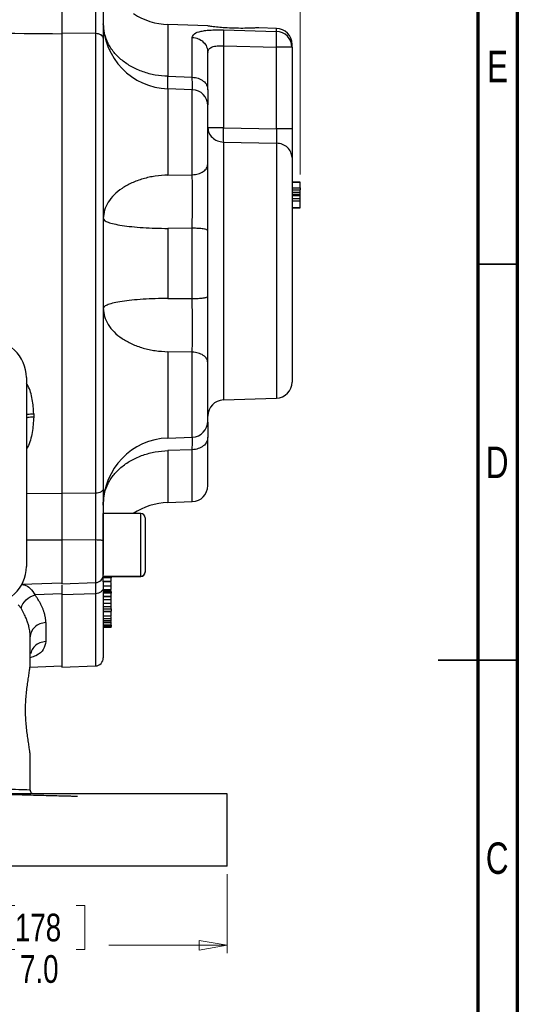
# Model space of a CAD drawing. Header units: inches. Extents: x 0.6 to 16.3, y 0.2 to 11.5.
# Tile 20 of 21: x 13.9 to 16.3, y 4.1 to 9. Entities that reach past the tile are written whole.
import ezdxf

# ---------------------------------------------------------------- set-up
doc = ezdxf.new("R2010")
doc.units = ezdxf.units.IN
doc.header["$MEASUREMENT"] = 0
doc.styles.add('SLDTEXTSTYLE0', font='TXT', dxfattribs={"width": 0.75})
doc.dimstyles.new('SLDDIMSTYLE0', dxfattribs={"dimtxt": 0.137795, "dimasz": 0.14, "dimexe": 0, "dimexo": 0.0625, "dimgap": 0.034449, "dimtad": 0, "dimdec": 1, "dimlfac": 1.5, "dimrnd": 1e-09, "dimzin": 4, "dimdsep": 46, "dimtxsty": 'SLDTEXTSTYLE0', "dimblk1": 'CLOSED', "dimblk2": 'CLOSED', "dimsah": 1, "dimcen": 0.09, "dimadec": 0, "dimazin": 1, "dimtfac": 1, "dimtdec": 1, "dimtofl": 0, "dimtmove": 0, "dimatfit": 3, "dimldrblk": 'CLOSED', "dimfxl": 0, "dimfrac": 2, "dimtolj": 1, "dimtzin": 12, "dimarcsym": 0})

# ---------------------------------------------------------------- blocks, each defined once
blk = doc.blocks.new('_Closed')
at = {"color": 0, "linetype": 'ByBlock', "lineweight": -2}
for p, q in [((-1, 0.166667), (0, 0)), ((-1, 0.166667), (-1, -0.166667)), ((0, 0), (-1, -0.166667)), ((0, 0), (-1, 0))]:
    blk.add_line(p, q, dxfattribs=at)
blk = doc.blocks.new('_D')
at = {"color": 7, "linetype": 'Continuous', "lineweight": 0}
for p, q in [((13.8394, 10.9363), (13.7974, 10.9363)), ((13.7974, 10.9363), (13.7974, 10.7176)), ((14.1449, 10.9363), (14.1868, 10.9363)), ((14.1868, 10.9363), (14.1868, 10.7176)), ((12.563, 9.5537), (12.563, 10.7772)), ((15.258, 8.2625), (15.258, 10.7772)), ((12.563, 10.7379), (13.6766, 10.7379)), ((15.258, 10.7379), (14.3077, 10.7379)), ((13.7974, 10.7176), (13.8394, 10.7176)), ((14.1868, 10.7176), (14.1449, 10.7176))]:
    blk.add_line(p, q, dxfattribs=at)
at = {"color": 7, "linetype": 'Continuous', "lineweight": 18, "xscale": 0.14, "yscale": 0.14}
for p, rotation in [((12.563, 10.7379), 180.0000000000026), ((15.258, 10.7379), 2.59533262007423e-12)]:
    blk.add_blockref('_Closed', p, dxfattribs=dict(at, rotation=rotation))
at = {"color": 7, "linetype": 'Continuous', "lineweight": 18, "char_height": 0.1378, "attachment_point": 1, "style": 'SLDTEXTSTYLE0'}
for s, insert in [('103', (13.8394, 10.8952)), ('4.0', (13.8649, 10.689))]:
    blk.add_mtext(s, dxfattribs=dict(at, insert=insert))
blk = doc.blocks.new('_D_4')
at = {"color": 7, "linetype": 'Continuous', "lineweight": 0}
for p, q in [((10.2296, 4.7826), (10.2296, 4.3889)), ((14.8963, 4.7826), (14.8963, 4.3889)), ((13.8394, 4.6267), (13.7974, 4.6267)), ((13.7974, 4.6267), (13.7974, 4.408)), ((14.1449, 4.6267), (14.1868, 4.6267)), ((14.1868, 4.6267), (14.1868, 4.408)), ((10.2296, 4.4283), (13.6766, 4.4283)), ((13.7974, 4.408), (13.8394, 4.408)), ((14.1868, 4.408), (14.1449, 4.408)), ((14.8963, 4.4283), (14.3077, 4.4283))]:
    blk.add_line(p, q, dxfattribs=at)
at = {"color": 7, "linetype": 'Continuous', "lineweight": 18, "xscale": 0.14, "yscale": 0.14, "rotation": 180.0000000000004}
blk.add_blockref('_Closed', (10.2296, 4.4283), dxfattribs=at)
at = {"color": 7, "linetype": 'Continuous', "lineweight": 18, "xscale": 0.14, "yscale": 0.14}
blk.add_blockref('_Closed', (14.8963, 4.4283), dxfattribs=at)
at = {"color": 7, "linetype": 'Continuous', "lineweight": 18, "char_height": 0.1378, "attachment_point": 1, "style": 'SLDTEXTSTYLE0'}
for s, insert in [('178', (13.8394, 4.5856)), ('7.0', (13.8649, 4.3794))]:
    blk.add_mtext(s, dxfattribs=dict(at, insert=insert))

msp = doc.modelspace()

# ---------------------------------------------------------------- linework, layer by layer
at = {"color": 7, "linetype": 'Continuous', "lineweight": 70}
for p, q in [((16.3386, 11.4961), (16.3386, 0.1969)), ((16.1417, 11.2992), (16.1417, 0.3937))]:
    msp.add_line(p, q, dxfattribs=at)
at = {"color": 7, "linetype": 'Continuous', "lineweight": 25}
for p, q in [((14.2817, 8.9913), (14.2793, 9.0109)), ((14.2407, 8.9624), (14.0726, 8.9642)), ((14.0726, 8.9642), (14.0726, 6.675)), ((14.2407, 8.9624), (14.2407, 6.6768)), ((14.7987, 9.0003), (14.601, 9.0072)), ((14.8765, 8.9807), (15.1408, 8.973)), ((15.1408, 8.9883), (15.0531, 8.9914)), ((14.7221, 8.7456), (14.7221, 8.9437)), ((14.8765, 8.902), (14.8765, 8.4945)), ((14.8765, 8.902), (15.1408, 8.8941)), ((15.1408, 8.4888), (15.1408, 8.8941)), ((15.218, 8.8941), (15.218, 8.9083)), ((15.218, 8.8941), (15.218, 8.4888)), ((14.601, 8.7499), (14.7221, 8.7456)), ((14.7221, 8.6834), (14.601, 8.6876)), ((14.8765, 8.4945), (15.1408, 8.4888)), ((14.8765, 8.4233), (15.1408, 8.4174)), ((14.601, 8.2586), (14.7221, 8.2607)), ((15.218, 8.2239), (15.258, 8.2239)), ((15.218, 8.2233), (15.258, 8.2233)), ((15.258, 8.2233), (15.218, 8.2233)), ((15.218, 8.2232), (15.258, 8.2232)), ((15.218, 8.1948), (15.258, 8.1948)), ((15.218, 8.1848), (15.258, 8.1848)), ((15.218, 8.1733), (15.258, 8.1733)), ((15.218, 8.1642), (15.258, 8.1642)), ((15.258, 8.1554), (15.218, 8.1554)), ((15.258, 8.1407), (15.218, 8.1407)), ((15.258, 8.1298), (15.218, 8.1298)), ((15.218, 8.0959), (15.258, 8.0959)), ((15.218, 8.0959), (15.258, 8.0959)), ((15.258, 8.0958), (15.218, 8.0958)), ((15.258, 8.0958), (15.218, 8.0958)), ((15.218, 8.0958), (15.258, 8.0958)), ((15.218, 8.0956), (15.258, 8.0956)), ((14.7221, 7.9945), (14.601, 7.9936)), ((14.601, 7.9936), (14.601, 7.6452)), ((14.7221, 7.6443), (14.7221, 7.9945)), ((14.601, 7.6452), (14.7221, 7.6443)), ((14.7221, 7.3782), (14.601, 7.3803)), ((13.897, 7.2517), (13.897, 6.3122)), ((14.8765, 7.1404), (15.1408, 7.1496)), ((13.9335, 7.0718), (13.9335, 7.0554)), ((14.601, 6.9511), (14.7221, 6.9553)), ((14.7221, 6.8928), (14.601, 6.8886)), ((14.2407, 6.6768), (14.0726, 6.675)), ((14.601, 6.6307), (14.7221, 6.635)), ((14.466, 6.5762), (14.2793, 6.5762)), ((14.2793, 6.2636), (14.2793, 6.5762)), ((14.4873, 6.5549), (14.4873, 6.2849)), ((14.2407, 6.444), (14.0726, 6.4439)), ((14.0726, 6.4439), (14.0726, 6.226)), ((14.4873, 6.2849), (14.4873, 6.2838)), ((13.8743, 6.2237), (14.0726, 6.2306)), ((14.0726, 6.226), (14.2407, 6.2319)), ((14.2793, 6.2636), (14.466, 6.2636)), ((14.3193, 6.2615), (14.2793, 6.2615)), ((14.3193, 6.256), (14.2793, 6.256)), ((14.3193, 6.2384), (14.2793, 6.2384)), ((14.2793, 6.2376), (14.3193, 6.2376)), ((14.2793, 6.2363), (14.2793, 6.2092)), ((14.3193, 6.2625), (14.466, 6.2625)), ((14.0726, 6.1755), (13.9399, 6.1708)), ((14.2407, 6.1764), (14.0726, 6.1705)), ((14.0726, 6.1705), (14.0726, 5.8117)), ((14.2793, 6.2161), (14.3193, 6.2161)), ((14.2793, 6.1973), (14.3193, 6.1973)), ((14.2793, 6.1937), (14.3193, 6.1937)), ((14.3193, 6.1865), (14.2793, 6.1865)), ((14.3193, 6.1799), (14.2793, 6.1799)), ((14.3193, 6.1876), (14.3193, 6.1912)), ((14.3193, 6.1629), (14.2793, 6.1629)), ((14.2793, 6.1627), (14.3193, 6.1627)), ((14.2793, 6.1487), (14.3193, 6.1487)), ((14.2793, 6.1303), (14.3193, 6.1303)), ((14.3193, 6.1487), (14.3193, 6.1613)), ((14.3193, 6.1135), (14.3193, 6.1287)), ((14.2793, 6.1135), (14.3193, 6.1135)), ((14.2793, 6.1019), (14.3193, 6.1019)), ((14.3193, 6.088), (14.2793, 6.088)), ((14.3193, 6.0867), (14.2793, 6.0867)), ((13.9935, 6.033), (13.9935, 5.939)), ((14.2793, 6.0675), (14.3193, 6.0675)), ((14.2793, 6.0541), (14.3193, 6.0541)), ((14.3193, 6.0427), (14.2793, 6.0427)), ((14.2793, 6.0357), (14.3193, 6.0357)), ((14.2793, 6.0334), (14.3193, 6.0334)), ((14.3193, 6.0199), (14.2793, 6.0199)), ((14.3193, 6.0144), (14.2793, 6.0144)), ((14.3193, 6.0084), (14.2793, 6.0084)), ((13.9163, 5.8338), (13.9163, 5.9618)), ((13.9142, 5.8122), (14.0726, 5.8178)), ((14.0726, 5.8117), (14.2407, 5.8176)), ((13.9163, 5.2022), (13.9163, 5.3635)), ((14.8963, 5.182), (13.563, 5.182)), ((14.8963, 4.822), (14.8963, 5.182)), ((14.8963, 4.822), (13.563, 4.822))]:
    msp.add_line(p, q, dxfattribs=at)
at = {"color": 8, "linetype": 'Continuous', "lineweight": 25}
for p, q in [((14.601, 9.0072), (14.601, 8.7499)), ((15.1408, 8.973), (15.1408, 8.9883)), ((14.601, 8.6876), (14.601, 8.2586)), ((14.7221, 8.2607), (14.7221, 8.6834)), ((14.8765, 8.4233), (14.8765, 7.1404)), ((15.1408, 8.4174), (15.1408, 7.1496)), ((14.601, 7.3803), (14.601, 6.9511)), ((14.7221, 6.9553), (14.7221, 7.3782)), ((14.601, 6.8886), (14.601, 6.6307)), ((14.7221, 6.635), (14.7221, 6.8928)), ((13.897, 6.6749), (14.0726, 6.6768)), ((14.466, 6.2636), (14.466, 6.5762)), ((14.0726, 6.4433), (13.897, 6.4432)), ((14.2407, 6.444), (14.2407, 6.2319)), ((14.466, 6.2625), (14.466, 6.2636)), ((14.2407, 6.1764), (14.2407, 5.8176)), ((13.8563, 6.1216), (13.8701, 6.1051))]:
    msp.add_line(p, q, dxfattribs=at)
at = {"color": 7, "linetype": 'Continuous', "lineweight": 35}
for p, q in [((16.1417, 7.815), (16.3386, 7.815)), ((16.3386, 5.8465), (15.9449, 5.8465)), ((16.1417, 5.8465), (16.3386, 5.8465))]:
    msp.add_line(p, q, dxfattribs=at)
at = {"color": 7, "linetype": 'Continuous', "lineweight": 25, "flags": 128}
for points in [[(14.2793, 6.6171), (14.2832, 6.6681), (14.2888, 6.6962)], [(14.2768, 6.2567), (14.2786, 6.2631), (14.2793, 6.2708)]]:
    msp.add_lwpolyline(points, dxfattribs=at)
at = {"color": 7, "linetype": 'Continuous', "lineweight": 25}
for centre, radius, start, end in [((14.6126, 9.3403), 0.3333, 236.7084, 268), ((14.6126, 9.0208), 0.3333, 180, 268), ((15.138, 8.9084), 0.08, 0, 88), ((15.1385, 8.8936), 0.0794, 0.3622, 88.3921), ((15.1596, -39.2832), 48.1774, 89.93061, 90.02243), ((14.7193, 8.6034), 0.08, 0, 88), ((15.138, 7.2295), 0.08, 272, 0), ((14.8793, 7.0604), 0.08, 92, 180), ((14.7193, 7.0353), 0.08, 272, 0), ((14.6126, 6.618), 0.3333, 92, 180), ((14.7193, 6.7149), 0.08, 272, 0), ((14.6126, 6.2976), 0.3333, 92, 123.6369), ((14.466, 6.5549), 0.0213, 0, 90), ((14.2393, 6.2719), 0.04, 272, 0), ((14.466, 6.2849), 0.0213, 270, 0), ((14.466, 6.2838), 0.0213, 270, 0), ((14.2393, 5.8576), 0.04, 272, 0)]:
    msp.add_arc(centre, radius, start, end, dxfattribs=at)
for centre, major_axis, start_param, end_param in [((13.6844, 7.2457), (0.2087, 0.0437), 6.091166, 7.631805), ((13.6844, 6.3182), (0.2087, -0.0437), 4.934566, 6.475204)]:
    msp.add_ellipse(centre, major_axis=major_axis, ratio=0.927683, start_param=start_param, end_param=end_param, dxfattribs=at)
for points, knots in [([(14.0726, 9.1952), (14.0726, 9.1845), (14.0726, 9.1629), (14.0726, 9.1228), (14.0726, 9.0749), (14.0726, 9.0289), (14.0726, 8.9919), (14.0726, 8.9734), (14.0726, 8.9642)], [0, 0, 0, 0, 0.132862, 0.266996, 0.494127, 0.727849, 0.863255, 1, 1, 1, 1]), ([(14.0726, 9.1935), (14.0726, 9.1906), (14.0726, 9.1848), (14.0726, 9.176), (14.0726, 9.1673), (14.0726, 9.1585), (14.0726, 9.1497), (14.0726, 9.1409), (14.0726, 9.1249), (14.0726, 9.1015), (14.0726, 9.0714), (14.0726, 9.0418), (14.0726, 9.018), (14.0726, 8.9995), (14.0726, 8.986), (14.0726, 8.9728), (14.0726, 8.9643), (14.0726, 8.96)], [0, 0, 0, 0, 0.03579, 0.071516, 0.107202, 0.142873, 0.178554, 0.214269, 0.250045, 0.374999, 0.500007, 0.624958, 0.74997, 0.812511, 0.87494, 0.937392, 1, 1, 1, 1]), ([(14.2407, 9.1952), (14.2407, 9.1766), (14.2408, 9.1435), (14.2408, 9.0993), (14.2408, 9.0628), (14.2408, 9.0341), (14.2408, 9.0068), (14.2408, 8.9838), (14.2407, 8.9687), (14.2407, 8.9624)], [0, 0, 0, 0, 0.227167, 0.405662, 0.543405, 0.681946, 0.778223, 0.906866, 1, 1, 1, 1]), ([(14.2793, 9.2002), (14.2793, 9.1774), (14.2793, 9.1317), (14.2793, 9.0635), (14.2793, 8.998), (14.2793, 8.959), (14.2793, 8.9395)], [0, 0, 0, 0, 0.250005, 0.500038, 0.749999, 1, 1, 1, 1]), ([(14.0726, 8.96), (13.8246, 8.9626), (13.3214, 8.9679), (12.8182, 8.9733), (12.563, 8.976)], [0, 0, 0, 0, 0.492923, 1, 1, 1, 1]), ([(14.7221, 8.9437), (14.7242, 8.9502), (14.7283, 8.9632), (14.7573, 8.9732), (14.7885, 8.9782), (14.8158, 8.9804), (14.8454, 8.9813), (14.8662, 8.9809), (14.8765, 8.9807)], [0, 0, 0, 0, 0.257226, 0.510047, 0.635106, 0.757972, 0.879731, 1, 1, 1, 1]), ([(14.85, 8.9939), (14.8392, 8.9951), (14.8176, 8.9974), (14.7998, 9), (14.799, 9.0001), (14.7987, 9.0001)], [0, 0, 0, 0, 0.363658, 0.727388, 1, 1, 1, 1]), ([(15.0531, 8.9912), (15.0532, 8.9912), (15.0533, 8.9912), (15.0381, 8.9903), (15.0111, 8.9891), (14.9736, 8.9883), (14.9296, 8.9888), (14.886, 8.9909), (14.8611, 8.9929), (14.85, 8.9939)], [0, 0, 0, 0, 0.093311, 0.237046, 0.384042, 0.537761, 0.698649, 0.864739, 1, 1, 1, 1]), ([(14.8765, 8.9807), (14.8768, 8.9782), (14.8772, 8.9731), (14.8775, 8.9544), (14.8772, 8.9299), (14.8768, 8.9113), (14.8765, 8.902)], [0, 0, 0, 0, 0.250114, 0.5, 0.749886, 1, 1, 1, 1]), ([(15.1408, 8.8941), (15.141, 8.9032), (15.1415, 8.922), (15.1417, 8.9452), (15.1416, 8.9601), (15.1413, 8.9691), (15.1409, 8.9716), (15.1408, 8.973)], [0, 0, 0, 0, 0.241771, 0.499322, 0.700331, 0.837915, 1, 1, 1, 1]), ([(14.0726, 8.96), (14.0726, 8.9539), (14.0726, 8.9415), (14.0726, 8.9229), (14.0726, 8.9041), (14.0726, 8.8852), (14.0726, 8.8662), (14.0726, 8.8471), (14.0726, 8.8278), (14.0726, 8.8084), (14.0726, 8.7889), (14.0726, 8.7692), (14.0726, 8.7494), (14.0726, 8.7295), (14.0726, 8.6713), (14.0726, 8.5727), (14.0726, 8.4297), (14.0726, 8.2819), (14.0726, 8.1296), (14.0726, 7.9748), (14.0726, 7.8184), (14.0726, 7.662), (14.0726, 7.5072), (14.0726, 7.3549), (14.0726, 7.2071), (14.0726, 7.0641), (14.0726, 6.9597), (14.0726, 6.8902), (14.0726, 6.8535), (14.0726, 6.8172), (14.0726, 6.7814), (14.0726, 6.7461), (14.0726, 6.7111), (14.0726, 6.6882), (14.0726, 6.6768)], [0, 0, 0, 0, 0.00924, 0.018474, 0.027703, 0.036927, 0.046148, 0.055368, 0.064587, 0.073807, 0.083028, 0.092252, 0.10148, 0.110713, 0.119952, 0.182033, 0.244119, 0.307698, 0.371283, 0.435639, 0.500001, 0.564357, 0.628718, 0.692298, 0.755882, 0.817963, 0.880049, 0.897202, 0.914336, 0.93146, 0.948581, 0.965706, 0.982844, 1, 1, 1, 1]), ([(14.2793, 8.9395), (14.2793, 8.8864), (14.2793, 8.7791), (14.2793, 8.6046), (14.2793, 8.4195), (14.2793, 8.225), (14.2793, 8.0239), (14.2793, 7.8197), (14.2793, 7.6155), (14.2793, 7.4144), (14.2793, 7.2198), (14.2793, 7.0347), (14.2793, 6.8601), (14.2793, 6.7528), (14.2793, 6.6996)], [0, 0, 0, 0, 0.079937, 0.161332, 0.244098, 0.328859, 0.414198, 0.5, 0.585797, 0.671136, 0.755901, 0.838663, 0.920061, 1, 1, 1, 1]), ([(14.601, 8.7499), (14.5797, 8.7514), (14.5372, 8.7544), (14.4762, 8.771), (14.4203, 8.7956), (14.3714, 8.8284), (14.3315, 8.8678), (14.3014, 8.9119), (14.2911, 8.9438), (14.2861, 8.9594)], [0, 0, 0, 0, 0.143555, 0.287109, 0.430664, 0.574219, 0.717774, 0.861328, 1, 1, 1, 1]), ([(14.7993, 8.8678), (14.8003, 8.8738), (14.8017, 8.8828), (14.8113, 8.8914), (14.8206, 8.8963), (14.832, 8.8997), (14.8453, 8.9017), (14.8604, 8.9026), (14.8711, 8.9022), (14.8765, 8.902)], [0, 0, 0, 0, 0.264937, 0.392212, 0.51681, 0.632975, 0.751696, 0.873788, 1, 1, 1, 1]), ([(14.7993, 8.6831), (14.7993, 8.7089), (14.7993, 8.7606), (14.7993, 8.8227), (14.7993, 8.8527), (14.7993, 8.8678)], [0, 0, 0, 0, 0.3332602, 0.6667561, 1, 1, 1, 1]), ([(14.7993, 8.6831), (14.7993, 8.6658), (14.7993, 8.6333), (14.7993, 8.6167), (14.7993, 8.6089)], [0, 0, 0, 0, 0.529758, 1, 1, 1, 1]), ([(14.7993, 8.3128), (14.7993, 8.3272), (14.7993, 8.3567), (14.7993, 8.411), (14.7993, 8.4661), (14.7993, 8.5167), (14.7993, 8.5595), (14.7993, 8.5894), (14.7993, 8.6038), (14.7993, 8.602), (14.7993, 8.6016)], [0, 0, 0, 0, 0.131936, 0.270395, 0.408854, 0.54079, 0.672726, 0.811185, 0.949644, 1, 1, 1, 1]), ([(14.8765, 8.4945), (14.8764, 8.4872), (14.8761, 8.4725), (14.876, 8.4523), (14.8761, 8.4349), (14.8764, 8.4272), (14.8765, 8.4233)], [0, 0, 0, 0, 0.250045, 0.5, 0.749955, 1, 1, 1, 1]), ([(15.1408, 8.4888), (15.1409, 8.4793), (15.1412, 8.4632), (15.1413, 8.4428), (15.1412, 8.4276), (15.1409, 8.4207), (15.1408, 8.4174)], [0, 0, 0, 0, 0.322493, 0.543184, 0.777777, 1, 1, 1, 1]), ([(15.218, 8.4888), (15.218, 8.4741), (15.218, 8.4446), (15.218, 8.4039), (15.218, 8.3689), (15.218, 8.3536), (15.218, 8.3459)], [0, 0, 0, 0, 0.249845, 0.499687, 0.749639, 1, 1, 1, 1]), ([(15.218, 8.3459), (15.218, 8.3306), (15.218, 8.2994), (15.218, 8.2351), (15.218, 8.1581), (15.218, 8.0697), (15.218, 7.9738), (15.218, 7.8748), (15.218, 7.7771), (15.218, 7.6828), (15.218, 7.592), (15.218, 7.5051), (15.218, 7.4245), (15.218, 7.3545), (15.218, 7.2982), (15.218, 7.2583), (15.218, 7.234), (15.218, 7.231), (15.218, 7.2295)], [0, 0, 0, 0, 0.0594255, 0.1214102, 0.1852266, 0.25, 0.3147734, 0.3785898, 0.4405745, 0.5, 0.5594255, 0.6214102, 0.6852266, 0.75, 0.8147734, 0.8785898, 0.9405745, 1, 1, 1, 1]), ([(14.7993, 7.9826), (14.7993, 8.0122), (14.7993, 8.0713), (14.7993, 8.159), (14.7993, 8.2421), (14.7993, 8.2892), (14.7993, 8.3128)], [0, 0, 0, 0, 0.250628, 0.501002, 0.750578, 1, 1, 1, 1]), ([(14.7221, 7.9945), (14.7221, 8.0033), (14.7222, 8.0243), (14.7223, 8.0514), (14.7223, 8.0765), (14.7224, 8.0988), (14.7224, 8.1356), (14.7224, 8.1778), (14.7223, 8.2237), (14.7222, 8.2478), (14.7221, 8.2607)], [0, 0, 0, 0, 0.093325, 0.222291, 0.283368, 0.357862, 0.457584, 0.677443, 0.826925, 1, 1, 1, 1]), ([(15.258, 8.1948), (15.258, 8.1956), (15.258, 8.1986), (15.258, 8.2051), (15.258, 8.2141), (15.258, 8.2213), (15.258, 8.2227), (15.258, 8.2232)], [0, 0, 0, 0, 0.04482, 0.175114, 0.424426, 0.780644, 1, 1, 1, 1]), ([(15.258, 8.1948), (15.258, 8.1939), (15.258, 8.1917), (15.258, 8.1886), (15.258, 8.1863), (15.258, 8.185), (15.258, 8.1848), (15.258, 8.1848)], [0, 0, 0, 0, 0.191312, 0.462459, 0.755434, 0.8996, 1, 1, 1, 1]), ([(15.258, 8.1733), (15.258, 8.1735), (15.258, 8.1741), (15.258, 8.178), (15.258, 8.1819), (15.258, 8.1846), (15.258, 8.1848)], [0, 0, 0, 0, 0.235357, 0.591672, 0.967522, 1, 1, 1, 1]), ([(15.258, 8.1642), (15.258, 8.1648), (15.258, 8.1662), (15.258, 8.1686), (15.258, 8.171), (15.258, 8.1729), (15.258, 8.1731), (15.258, 8.1733)], [0, 0, 0, 0, 0.104067, 0.25608, 0.507447, 0.772481, 1, 1, 1, 1]), ([(15.258, 8.1554), (15.258, 8.1555), (15.258, 8.1557), (15.258, 8.1574), (15.258, 8.1597), (15.258, 8.1621), (15.258, 8.1636), (15.258, 8.1642)], [0, 0, 0, 0, 0.177049, 0.431906, 0.692915, 0.862697, 1, 1, 1, 1]), ([(15.258, 8.1407), (15.258, 8.1408), (15.258, 8.1435), (15.258, 8.1478), (15.258, 8.1521), (15.258, 8.1533), (15.258, 8.1533)], [0, 0, 0, 0, 0.008562, 0.487141, 0.981853, 1, 1, 1, 1]), ([(15.258, 8.1298), (15.258, 8.1308), (15.258, 8.133), (15.258, 8.1365), (15.258, 8.1391), (15.258, 8.1406), (15.258, 8.1407), (15.258, 8.1407)], [0, 0, 0, 0, 0.170527, 0.405102, 0.725018, 0.902481, 1, 1, 1, 1]), ([(15.258, 8.0959), (15.258, 8.0963), (15.258, 8.0973), (15.258, 8.1043), (15.258, 8.1137), (15.258, 8.1222), (15.258, 8.1268), (15.258, 8.1292), (15.258, 8.1298)], [0, 0, 0, 0, 0.144908, 0.42914, 0.737486, 0.875606, 0.96337, 1, 1, 1, 1]), ([(14.7221, 7.3782), (14.7222, 7.3911), (14.7223, 7.4152), (14.7224, 7.461), (14.7224, 7.5032), (14.7224, 7.5401), (14.7223, 7.5624), (14.7223, 7.5874), (14.7222, 7.6145), (14.7221, 7.6355), (14.7221, 7.6443)], [0, 0, 0, 0, 0.173075, 0.322557, 0.542416, 0.642138, 0.716632, 0.777709, 0.906675, 1, 1, 1, 1]), ([(14.7993, 7.3261), (14.7993, 7.3496), (14.7993, 7.3967), (14.7993, 7.4797), (14.7993, 7.5675), (14.7993, 7.6266), (14.7993, 7.6561)], [0, 0, 0, 0, 0.249422, 0.498998, 0.749372, 1, 1, 1, 1]), ([(14.7993, 7.0372), (14.7993, 7.0367), (14.7993, 7.0349), (14.7993, 7.0494), (14.7993, 7.0794), (14.7993, 7.1221), (14.7993, 7.1728), (14.7993, 7.2279), (14.7993, 7.2822), (14.7993, 7.3117), (14.7993, 7.3261)], [0, 0, 0, 0, 0.050687, 0.189097, 0.327508, 0.459398, 0.591288, 0.729699, 0.86811, 1, 1, 1, 1]), ([(14.7993, 7.0298), (14.7993, 7.0219), (14.7993, 7.0053), (14.7993, 6.9726), (14.7993, 6.9554)], [0, 0, 0, 0, 0.471875, 1, 1, 1, 1]), ([(14.7221, 6.8928), (14.7222, 6.9026), (14.7223, 6.9208), (14.7224, 6.9424), (14.7224, 6.9508), (14.7224, 6.9554)], [0, 0, 0, 0, 0.341495, 0.63644, 1, 1, 1, 1]), ([(14.7993, 6.7149), (14.7993, 6.7164), (14.7993, 6.7192), (14.7993, 6.7422), (14.7993, 6.7778), (14.7993, 6.8261), (14.7993, 6.8845), (14.7993, 6.9319), (14.7993, 6.9554)], [0, 0, 0, 0, 0.172754, 0.344354, 0.514513, 0.679754, 0.841652, 1, 1, 1, 1]), ([(14.0726, 6.675), (14.0726, 6.666), (14.0726, 6.6479), (14.0726, 6.6118), (14.0726, 6.566), (14.0726, 6.518), (14.0726, 6.477), (14.0726, 6.455), (14.0726, 6.4439)], [0, 0, 0, 0, 0.132853, 0.266978, 0.494109, 0.727831, 0.863246, 1, 1, 1, 1]), ([(14.2407, 6.6768), (14.2407, 6.6611), (14.2408, 6.6331), (14.2408, 6.5912), (14.2408, 6.5555), (14.2408, 6.5252), (14.2408, 6.4956), (14.2408, 6.4696), (14.2407, 6.4516), (14.2407, 6.444)], [0, 0, 0, 0, 0.227167, 0.405662, 0.543405, 0.681947, 0.778223, 0.906866, 1, 1, 1, 1]), ([(14.2793, 6.6996), (14.2793, 6.6801), (14.2793, 6.6412), (14.2793, 6.5756), (14.2793, 6.5074), (14.2793, 6.4617), (14.2793, 6.4389)], [0, 0, 0, 0, 0.250005, 0.500038, 0.749999, 1, 1, 1, 1]), ([(14.0726, 6.4433), (14.0726, 6.4289), (14.0726, 6.4002), (14.0726, 6.3577), (14.0726, 6.3185), (14.0726, 6.2846), (14.0726, 6.2575), (14.0726, 6.2394), (14.0726, 6.2306), (14.0726, 6.2315), (14.0726, 6.2318)], [0, 0, 0, 0, 0.134597, 0.269195, 0.403792, 0.538389, 0.672986, 0.807584, 0.942181, 1, 1, 1, 1]), ([(14.2793, 6.4389), (14.2793, 6.4278), (14.2793, 6.4052), (14.2793, 6.3717), (14.2793, 6.3409), (14.2793, 6.3144), (14.2793, 6.2932), (14.2793, 6.2788), (14.2793, 6.2719), (14.2793, 6.2726), (14.2793, 6.2728)], [0, 0, 0, 0, 0.1326308, 0.2687973, 0.4049638, 0.5375946, 0.6702254, 0.8063919, 0.9425584, 1, 1, 1, 1]), ([(14.0726, 6.2341), (14.0726, 6.2343), (14.0726, 6.2355), (14.0726, 6.2306), (14.0726, 6.2264)], [0, 0, 0, 0, 0.160503, 1, 1, 1, 1]), ([(14.0726, 6.2201), (14.0726, 6.2149), (14.0726, 6.2066), (14.0726, 6.1886), (14.0726, 6.1765), (14.0726, 6.1705)], [0, 0, 0, 0, 0.454199, 0.725756, 1, 1, 1, 1]), ([(14.2793, 6.2363), (14.2793, 6.2381), (14.2792, 6.2435), (14.2787, 6.251), (14.2778, 6.2563), (14.2767, 6.2569), (14.2762, 6.2572)], [0, 0, 0, 0, 0.134085, 0.401029, 0.765589, 1, 1, 1, 1]), ([(14.3193, 6.2614), (14.3193, 6.2609), (14.3193, 6.2601), (14.3193, 6.2579), (14.3193, 6.2565), (14.3193, 6.256)], [0, 0, 0, 0, 0.55786, 0.836254, 1, 1, 1, 1]), ([(14.3193, 6.2384), (14.3193, 6.2391), (14.3193, 6.2407), (14.3193, 6.2447), (14.3193, 6.2491), (14.3193, 6.2531), (14.3193, 6.2551), (14.3193, 6.256)], [0, 0, 0, 0, 0.15671, 0.401174, 0.666276, 0.851909, 1, 1, 1, 1]), ([(14.3193, 6.24), (14.3193, 6.2409), (14.3193, 6.2441), (14.3193, 6.2479), (14.3193, 6.2505), (14.3193, 6.2509)], [0, 0, 0, 0, 0.248808, 0.870542, 1, 1, 1, 1]), ([(14.3193, 6.2161), (14.3193, 6.2185), (14.3193, 6.2238), (14.3193, 6.2298), (14.3193, 6.233)], [0, 0, 0, 0, 0.468571, 1, 1, 1, 1]), ([(13.9935, 6.033), (13.9935, 6.0349), (13.9935, 6.0387), (13.9931, 6.0445), (13.9925, 6.0503), (13.9917, 6.0562), (13.9907, 6.0622), (13.9894, 6.0683), (13.9879, 6.0744), (13.9862, 6.0806), (13.9843, 6.0868), (13.9821, 6.0931), (13.9788, 6.102), (13.9739, 6.1134), (13.967, 6.1275), (13.959, 6.1418), (13.9501, 6.1562), (13.9433, 6.1659), (13.9399, 6.1708)], [0, 0, 0, 0, 0.044872, 0.089802, 0.134805, 0.179897, 0.225092, 0.270405, 0.315851, 0.361445, 0.407202, 0.453134, 0.499258, 0.598781, 0.698481, 0.798493, 0.898955, 1, 1, 1, 1]), ([(14.0726, 6.1755), (14.0726, 6.1712), (14.0726, 6.1627), (14.0726, 6.1503), (14.0726, 6.138), (14.0726, 6.1259), (14.0726, 6.1141), (14.0726, 6.1025), (14.0726, 6.091), (14.0726, 6.0799), (14.0726, 6.0689), (14.0726, 6.0581), (14.0726, 6.0476), (14.0726, 6.0372), (14.0726, 6.0079), (14.0726, 5.9634), (14.0726, 5.9114), (14.0726, 5.8702), (14.0726, 5.8473), (14.0726, 5.8355), (14.0726, 5.8301), (14.0726, 5.8256), (14.0726, 5.8221), (14.0726, 5.8196), (14.0726, 5.8181), (14.0726, 5.8179), (14.0726, 5.8178)], [0, 0, 0, 0, 0.0184794, 0.0369459, 0.0554018, 0.0738495, 0.0922912, 0.1107293, 0.1291661, 0.147604, 0.1660451, 0.1844919, 0.2029467, 0.2214118, 0.2398895, 0.3640431, 0.4882079, 0.6153584, 0.7425205, 0.7793464, 0.8161273, 0.8528815, 0.8896275, 0.9263837, 0.9631684, 1, 1, 1, 1]), ([(14.2793, 6.2092), (14.2793, 6.1744), (14.2793, 6.1041), (14.2793, 6.0185), (14.2793, 5.9481), (14.2793, 5.8968), (14.2793, 5.8638), (14.2793, 5.8597), (14.2793, 5.8576)], [0, 0, 0, 0, 0.159873, 0.322664, 0.488197, 0.657718, 0.828396, 1, 1, 1, 1]), ([(14.3193, 6.1973), (14.3193, 6.1987), (14.3193, 6.2013), (14.3193, 6.2071), (14.3193, 6.2128), (14.3193, 6.2161)], [0, 0, 0, 0, 0.2924, 0.585087, 1, 1, 1, 1]), ([(14.3193, 6.1865), (14.3193, 6.1864), (14.3193, 6.1862), (14.3193, 6.1844), (14.3193, 6.1819), (14.3193, 6.1805), (14.3193, 6.1799)], [0, 0, 0, 0, 0.045596, 0.583756, 0.845845, 1, 1, 1, 1]), ([(14.3193, 6.1629), (14.3193, 6.1635), (14.3193, 6.1649), (14.3193, 6.1687), (14.3193, 6.1729), (14.3193, 6.1769), (14.3193, 6.179), (14.3193, 6.1799)], [0, 0, 0, 0, 0.15671, 0.401174, 0.666276, 0.851909, 1, 1, 1, 1]), ([(14.3193, 6.1303), (14.3193, 6.1307), (14.3193, 6.1316), (14.3193, 6.1349), (14.3193, 6.1397), (14.3193, 6.1448), (14.3193, 6.1477), (14.3193, 6.1487)], [0, 0, 0, 0, 0.122482, 0.301752, 0.57769, 0.860686, 1, 1, 1, 1]), ([(14.3193, 6.1303), (14.3193, 6.1301), (14.3193, 6.1298), (14.3193, 6.1302), (14.3193, 6.1303)], [0, 0, 0, 0, 0.7167632, 1, 1, 1, 1]), ([(13.9163, 5.9618), (13.9163, 5.9694), (13.9158, 5.9772), (13.9137, 5.9943), (13.9119, 6.0036), (13.908, 6.019), (13.9063, 6.0249), (13.9034, 6.0339), (13.9024, 6.037), (13.8995, 6.0449), (13.8976, 6.0497), (13.8923, 6.0625), (13.8887, 6.0705), (13.8803, 6.0873), (13.8754, 6.0962), (13.8701, 6.1051)], [0, 0, 0, 0, 0.19263, 0.19263, 0.412778, 0.412778, 0.550371, 0.550371, 0.619167, 0.619167, 0.729241, 0.729241, 0.90536, 0.90536, 1.100742, 1.100742, 1.100742, 1.100742]), ([(14.3193, 6.1019), (14.3193, 6.1028), (14.3193, 6.1053), (14.3193, 6.1092), (14.3193, 6.112), (14.3193, 6.1135)], [0, 0, 0, 0, 0.218061, 0.607467, 1, 1, 1, 1]), ([(14.3193, 6.1019), (14.3193, 6.1012), (14.3193, 6.0993), (14.3193, 6.0954), (14.3193, 6.0917), (14.3193, 6.089), (14.3193, 6.0883), (14.3193, 6.088)], [0, 0, 0, 0, 0.116766, 0.316948, 0.687458, 0.870936, 1, 1, 1, 1]), ([(14.3193, 6.0887), (14.3193, 6.0884), (14.3193, 6.0878), (14.3193, 6.0878), (14.3193, 6.088), (14.3193, 6.088)], [0, 0, 0, 0, 0.401947, 0.892076, 1, 1, 1, 1]), ([(14.3193, 6.0675), (14.3193, 6.0678), (14.3193, 6.0686), (14.3193, 6.0717), (14.3193, 6.0771), (14.3193, 6.0817), (14.3193, 6.0844)], [0, 0, 0, 0, 0.13308, 0.313889, 0.610563, 1, 1, 1, 1]), ([(14.3193, 6.0675), (14.3193, 6.0674), (14.3193, 6.0672), (14.3193, 6.0675), (14.3193, 6.0675)], [0, 0, 0, 0, 0.9334272, 1, 1, 1, 1]), ([(14.3193, 6.0541), (14.3193, 6.0543), (14.3193, 6.0549), (14.3193, 6.0577), (14.3193, 6.061), (14.3193, 6.0636), (14.3193, 6.0643)], [0, 0, 0, 0, 0.1821734, 0.4490927, 0.8536199, 1, 1, 1, 1]), ([(14.3193, 6.0427), (14.3193, 6.043), (14.3193, 6.0438), (14.3193, 6.0467), (14.3193, 6.0504), (14.3193, 6.0541), (14.3193, 6.0563), (14.3193, 6.0573)], [0, 0, 0, 0, 0.1567098, 0.4011736, 0.6662758, 0.8519092, 1, 1, 1, 1]), ([(14.3193, 6.0357), (14.3193, 6.0359), (14.3193, 6.0362), (14.3193, 6.0382), (14.3193, 6.0383)], [0, 0, 0, 0, 0.92098, 1, 1, 1, 1]), ([(14.3193, 6.0199), (14.3193, 6.0215), (14.3193, 6.0238), (14.3193, 6.0287), (14.3193, 6.0316), (14.3193, 6.0332), (14.3193, 6.0334)], [0, 0, 0, 0, 0.50378, 0.737382, 0.971834, 1, 1, 1, 1]), ([(14.3193, 6.0199), (14.3193, 6.0193), (14.3193, 6.0185), (14.3193, 6.0165), (14.3193, 6.0151), (14.3193, 6.0144)], [0, 0, 0, 0, 0.409669, 0.69267, 1, 1, 1, 1]), ([(14.3193, 6.0084), (14.3193, 6.0085), (14.3193, 6.0086), (14.3193, 6.0098), (14.3193, 6.0114), (14.3193, 6.0131), (14.3193, 6.014), (14.3193, 6.0144)], [0, 0, 0, 0, 0.142219, 0.370296, 0.705474, 0.875851, 1, 1, 1, 1]), ([(13.9163, 5.3635), (13.9163, 5.3647), (13.9163, 5.3671), (13.9161, 5.371), (13.9158, 5.375), (13.9155, 5.3793), (13.915, 5.3838), (13.9145, 5.3885), (13.9139, 5.3935), (13.9132, 5.3986), (13.9115, 5.4102), (13.9085, 5.4296), (13.9039, 5.4591), (13.8995, 5.4914), (13.8958, 5.5259), (13.8933, 5.5619), (13.8925, 5.5987), (13.8933, 5.6355), (13.8958, 5.6714), (13.8995, 5.7059), (13.9039, 5.7382), (13.9085, 5.7677), (13.9118, 5.7887), (13.9138, 5.8029), (13.9149, 5.8117), (13.9157, 5.8198), (13.9162, 5.8273), (13.9163, 5.8316), (13.9163, 5.8338)], [0, 0, 0, 0, 0.014042, 0.028047, 0.042027, 0.055995, 0.069966, 0.083952, 0.097967, 0.112024, 0.126136, 0.188817, 0.251292, 0.313882, 0.375847, 0.438108, 0.500006, 0.561892, 0.624166, 0.686128, 0.748721, 0.811194, 0.873877, 0.899235, 0.924449, 0.949596, 0.974754, 1, 1, 1, 1]), ([(13.7482, 5.2068), (13.7623, 5.2064), (13.7756, 5.2061), (13.8083, 5.2052), (13.8263, 5.2047), (13.8673, 5.2035), (13.8865, 5.203), (13.9105, 5.2024), (13.9163, 5.2022), (13.9163, 5.2022)], [0.0000008, 0.0000008, 0.0000008, 0.0000008, 0.1126474, 0.1126474, 0.2928821, 0.2928821, 0.5812576, 0.5812576, 0.8448205, 0.8448205, 0.8448205, 0.8448205]), ([(13.9262, 5.182), (13.9254, 5.1825), (13.9217, 5.1849), (13.9176, 5.192), (13.9167, 5.1988), (13.9163, 5.2022)], [0, 0, 0, 0, 0.120371, 0.560185, 1, 1, 1, 1]), ([(13.3989, 5.1898), (13.4036, 5.1896), (13.413, 5.1894), (13.4271, 5.189), (13.4411, 5.1887), (13.4551, 5.1883), (13.469, 5.1879), (13.483, 5.1876), (13.4969, 5.1872), (13.5107, 5.1868), (13.5245, 5.1865), (13.5579, 5.1856), (13.6103, 5.1842), (13.6806, 5.1824), (13.7489, 5.1806), (13.8148, 5.1789), (13.8767, 5.1773), (13.9338, 5.1758), (13.9852, 5.1744), (14.0302, 5.1732), (14.0683, 5.1722), (14.0991, 5.1714), (14.1228, 5.1708), (14.1359, 5.1705), (14.1429, 5.1703), (14.1464, 5.1702), (14.1489, 5.1701), (14.1504, 5.1701), (14.1506, 5.1701), (14.1507, 5.1701)], [0, 0, 0, 0, 0.011734, 0.0234529, 0.0351605, 0.0468604, 0.0585564, 0.0702521, 0.0819513, 0.0936576, 0.1053749, 0.1171067, 0.1789107, 0.2407249, 0.3049207, 0.3691264, 0.4345865, 0.5000557, 0.5655114, 0.6309763, 0.6951599, 0.7593534, 0.82114, 0.8829367, 0.9063739, 0.9297691, 0.953152, 0.9765525, 1, 1, 1, 1])]:
    msp.add_open_spline(points, degree=3, knots=knots, dxfattribs=at)
for points in [[(14.2793, 8.9395), (14.2787, 8.9425), (14.2776, 8.9483), (14.2687, 8.9558), (14.256, 8.9611), (14.2458, 8.962), (14.2407, 8.9624)], [(14.7221, 8.9437), (14.7323, 8.9423), (14.7527, 8.9394), (14.7781, 8.9217), (14.7959, 8.897), (14.7982, 8.8775), (14.7993, 8.8678)], [(14.7221, 8.7456), (14.7323, 8.7445), (14.7527, 8.7421), (14.7781, 8.7275), (14.7959, 8.7071), (14.7982, 8.6911), (14.7993, 8.6831)], [(14.7993, 8.4945), (14.8005, 8.4854), (14.8028, 8.4671), (14.8205, 8.4439), (14.8459, 8.4273), (14.8663, 8.4247), (14.8765, 8.4233)], [(14.8765, 8.4945), (14.8663, 8.4945), (14.8459, 8.4945), (14.8205, 8.4945), (14.8028, 8.4945), (14.8005, 8.4945), (14.7993, 8.4945)], [(15.218, 8.4888), (15.2168, 8.4888), (15.2145, 8.4888), (15.1968, 8.4888), (15.1714, 8.4888), (15.151, 8.4888), (15.1408, 8.4888)], [(15.218, 8.3459), (15.2168, 8.3551), (15.2145, 8.3734), (15.1968, 8.3967), (15.1714, 8.4133), (15.151, 8.416), (15.1408, 8.4174)], [(14.7221, 8.2607), (14.7323, 8.2617), (14.7527, 8.2636), (14.7781, 8.2758), (14.7959, 8.2927), (14.7982, 8.3061), (14.7993, 8.3128)], [(14.601, 8.2586), (14.5797, 8.2574), (14.5372, 8.2548), (14.4762, 8.2412), (14.4203, 8.2208), (14.3714, 8.1937), (14.3313, 8.161), (14.3018, 8.1241), (14.2829, 8.0841), (14.2805, 8.0564), (14.2793, 8.0426)], [(14.2793, 8.0426), (14.2805, 8.0394), (14.2829, 8.0332), (14.3018, 8.0241), (14.3313, 8.0157), (14.3714, 8.0083), (14.4203, 8.0022), (14.4762, 7.9976), (14.5372, 7.9945), (14.5797, 7.9939), (14.601, 7.9936)], [(14.7993, 7.9826), (14.7982, 7.9841), (14.7959, 7.9872), (14.7781, 7.991), (14.7527, 7.9938), (14.7323, 7.9943), (14.7221, 7.9945)], [(14.7993, 7.6561), (14.7993, 7.7106), (14.7993, 7.8194), (14.7993, 7.9282), (14.7993, 7.9826)], [(14.601, 7.6452), (14.5797, 7.6449), (14.5372, 7.6444), (14.4762, 7.6413), (14.4203, 7.6367), (14.3714, 7.6306), (14.3313, 7.6232), (14.3018, 7.6149), (14.2829, 7.6059), (14.2805, 7.5996), (14.2793, 7.5965)], [(14.7221, 7.6443), (14.7323, 7.6446), (14.7527, 7.645), (14.7781, 7.6478), (14.7959, 7.6516), (14.7982, 7.6546), (14.7993, 7.6561)], [(14.2793, 7.5965), (14.2805, 7.5827), (14.2829, 7.555), (14.3018, 7.515), (14.3313, 7.4779), (14.3714, 7.4453), (14.4203, 7.4182), (14.4762, 7.3977), (14.5372, 7.384), (14.5797, 7.3815), (14.601, 7.3803)], [(14.7993, 7.3261), (14.7982, 7.3328), (14.7959, 7.3461), (14.7781, 7.3631), (14.7527, 7.3752), (14.7323, 7.3772), (14.7221, 7.3782)], [(14.7993, 6.9554), (14.7982, 6.9474), (14.7959, 6.9313), (14.7781, 6.9109), (14.7527, 6.8964), (14.7323, 6.894), (14.7221, 6.8928)], [(14.2793, 6.6278), (14.2805, 6.6445), (14.2829, 6.6779), (14.3018, 6.7261), (14.3313, 6.7708), (14.3714, 6.8102), (14.4203, 6.8429), (14.4762, 6.8675), (14.5372, 6.8841), (14.5797, 6.8871), (14.601, 6.8886)], [(14.2793, 6.6996), (14.2787, 6.6967), (14.2776, 6.6908), (14.2687, 6.6834), (14.256, 6.6781), (14.2458, 6.6772), (14.2407, 6.6768)], [(14.2793, 6.4389), (14.2787, 6.4395), (14.2776, 6.4408), (14.2687, 6.4425), (14.256, 6.4437), (14.2458, 6.4439), (14.2407, 6.444)], [(13.8701, 6.1051), (13.8739, 6.1199), (13.892, 6.1493), (13.9238, 6.1668), (13.9399, 6.1708)], [(14.2793, 6.2092), (14.2787, 6.205), (14.2776, 6.1966), (14.2687, 6.1859), (14.256, 6.1783), (14.2458, 6.177), (14.2407, 6.1764)], [(13.9935, 6.033), (13.9731, 6.0324), (13.9329, 6.0164), (13.9163, 5.98), (13.9163, 5.9618)]]:
    msp.add_open_spline(points, degree=3, dxfattribs=at)
at = {"color": 8, "linetype": 'Continuous', "lineweight": 25}
for points, knots in [([(14.5999, 8.6863), (14.5999, 8.6867), (14.5998, 8.6901), (14.6001, 8.7101), (14.6007, 8.7366), (14.601, 8.7499)], [0, 0, 0, 0, 0.0650855, 0.5325117, 1, 1, 1, 1]), ([(14.7224, 8.6834), (14.7224, 8.6879), (14.7224, 8.6963), (14.7223, 8.7178), (14.7222, 8.7359), (14.7221, 8.7456)], [0, 0, 0, 0, 0.360339, 0.656777, 1, 1, 1, 1]), ([(13.9335, 7.0718), (13.9319, 7.0955), (13.9286, 7.1431), (13.915, 7.1955), (13.8993, 7.2199), (13.897, 7.2234)], [0, 0, 0, 0, 0.460232, 0.921742, 1, 1, 1, 1]), ([(13.897, 7.0674), (13.8992, 7.0681), (13.9096, 7.071), (13.923, 7.0714), (13.9335, 7.0718)], [0, 0, 0, 0, 0.213793, 1, 1, 1, 1]), ([(13.9335, 7.0554), (13.9317, 7.0298), (13.928, 6.9784), (13.9137, 6.9246), (13.8988, 6.8995), (13.897, 6.8965)], [0, 0, 0, 0, 0.4671092, 0.9357172, 1, 1, 1, 1]), ([(13.9335, 7.0554), (13.923, 7.0551), (13.9096, 7.0547), (13.8992, 7.0517), (13.897, 7.051)], [0, 0, 0, 0, 0.786207, 1, 1, 1, 1]), ([(13.871, 6.2236), (13.8763, 6.2229), (13.8938, 6.2206), (13.9177, 6.205), (13.9325, 6.1823), (13.9399, 6.1708)], [0, 0, 0, 0, 0.178846, 0.584215, 1, 1, 1, 1]), ([(14.2408, 6.2323), (14.2408, 6.2319), (14.2408, 6.2304), (14.2408, 6.2246), (14.2408, 6.2146), (14.2408, 6.2029), (14.2408, 6.1906), (14.2407, 6.1806), (14.2407, 6.1764)], [0, 0, 0, 0, 0.06553, 0.282101, 0.499929, 0.651303, 0.853567, 1, 1, 1, 1]), ([(13.9935, 5.939), (13.9909, 5.9256), (13.9857, 5.8989), (13.957, 5.8724), (13.9259, 5.8614), (13.9163, 5.8579)], [0, 0, 0, 0, 0.40818, 0.817221, 1, 1, 1, 1]), ([(13.9935, 5.939), (13.9833, 5.9376), (13.9629, 5.9348), (13.9377, 5.9172), (13.9222, 5.8974), (13.9201, 5.8834), (13.9194, 5.8789)], [0, 0, 0, 0, 0.28813, 0.57626, 0.86439, 1, 1, 1, 1])]:
    msp.add_open_spline(points, degree=3, knots=knots, dxfattribs=at)

# ---------------------------------------------------------------- texts
at = {"color": 7, "linetype": 'Continuous', "lineweight": 0, "char_height": 0.1562, "attachment_point": 2, "style": 'SLDTEXTSTYLE0'}
for s, insert in [('E', (16.2405, 8.8769)), ('D', (16.2383, 6.9084)), ('C', (16.2385, 4.9399))]:
    msp.add_mtext(s, dxfattribs=dict(at, insert=insert))

# ---------------------------------------------------------------- dimensions: what is measured, and where the dimension line sits
at = {"color": 7, "linetype": 'Continuous', "lineweight": 18}
dim = msp.add_linear_dim(base=(12.563, 10.7379), p1=(15.258, 8.2232), p2=(12.563, 9.5143), angle=0, dimstyle='SLDDIMSTYLE0', dxfattribs=at)
dim.commit()
dim.dimension.update_dxf_attribs({"geometry": '_D', "text_midpoint": (13.9921, 10.7379), "dimtype": 160})
dim = msp.add_linear_dim(base=(14.8963, 4.4283), p1=(10.2296, 4.822), p2=(14.8963, 4.822), dimstyle='SLDDIMSTYLE0', dxfattribs=at)
dim.commit()
dim.dimension.update_dxf_attribs({"geometry": '_D_4', "text_midpoint": (13.9921, 4.4283), "dimtype": 160})

doc.saveas('drawing.dxf')
